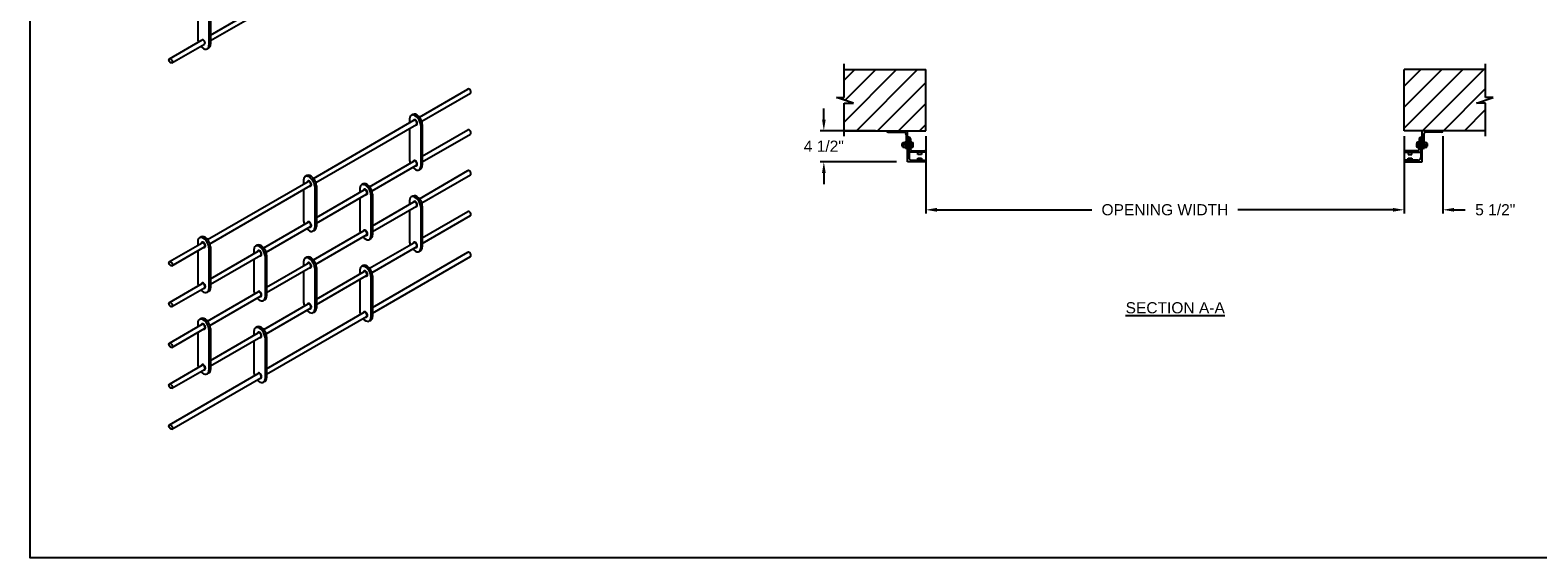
# Model space of a CAD drawing. Header units: inches. Extents: x 170 to 312, y 215 to 248.
# Tile 219 of 256: x 218.92 to 231.63, y 214.76 to 219.2. Entities that reach past the tile are written whole.
import ezdxf

# ---------------------------------------------------------------- set-up
doc = ezdxf.new("R2010")
doc.units = ezdxf.units.IN
doc.header["$LTSCALE"] = 0.25
doc.header["$MEASUREMENT"] = 0
for name, color, linetype in [('ANNOTATIONS', 1, 'Continuous'), ('BRICK', 7, 'Continuous'), ('MOTOR LH', 7, 'Continuous'), ('STRAIGHT LATTICE', 7, 'Continuous')]:
    doc.layers.add(name, color=color, linetype=linetype)
doc.styles.add('ARIAL', font='arial.ttf', dxfattribs={"height": 0.09375})
doc.dimstyles.new('STANDARD$0', dxfattribs={"dimtxt": 0.09375, "dimasz": 0.09375, "dimexe": 0.03125, "dimexo": 0.046875, "dimgap": 0.09, "dimtad": 0, "dimtih": 1, "dimtoh": 1, "dimdec": 4, "dimzin": 0, "dimdsep": 46, "dimtxsty": 'ARIAL', "dimcen": 0.09, "dimadec": 0, "dimazin": 0, "dimtfac": 1, "dimtdec": 4, "dimtofl": 0, "dimtmove": 0, "dimatfit": 1, "dimfxl": 1, "dimtolj": 1, "dimtzin": 0, "dimarcsym": 0})
pattern_1 = [(45, (49.1665, -32.43006), (-0.08838835, 0.08838835), [])]

# ---------------------------------------------------------------- blocks, each defined once
blk = doc.blocks.new('*D100')
at = {"layer": 'ANNOTATIONS', "color": 0, "lineweight": -2, "transparency": 16777216}
for p, q in [((230.499, 218.308), (230.499, 217.658)), ((230.827, 218.308), (230.827, 217.658)), ((230.405, 217.689), (230.312, 217.689)), ((230.921, 217.689), (231.015, 217.689))]:
    blk.add_line(p, q, dxfattribs=at)
at = {"layer": 'ANNOTATIONS', "color": 0, "transparency": 16777216}
for points in [[(230.405, 217.705), (230.405, 217.673), (230.499, 217.689)], [(230.921, 217.705), (230.921, 217.673), (230.827, 217.689)]]:
    blk.add_solid(points, dxfattribs=at)
at = {"layer": 'defpoints', "color": 0, "transparency": 16777216}
for p in [(230.499, 218.355), (230.827, 218.355), (230.827, 217.689)]:
    blk.add_point(p, dxfattribs=at)
at = {"layer": 'ANNOTATIONS', "color": 0, "transparency": 16777216, "insert": (231.268, 217.689), "char_height": 0.0938, "attachment_point": 5, "style": 'ARIAL'}
blk.add_mtext('\\A1;5 1/2"', dxfattribs=at)
blk = doc.blocks.new('*D101')
at = {"layer": 'ANNOTATIONS', "color": 0, "lineweight": -2, "transparency": 16777216}
for p, q in [((225.607, 218.449), (225.607, 218.543)), ((226.044, 218.355), (225.576, 218.355)), ((226.219, 218.093), (225.576, 218.093)), ((225.607, 218), (225.607, 217.906))]:
    blk.add_line(p, q, dxfattribs=at)
at = {"layer": 'ANNOTATIONS', "color": 0, "transparency": 16777216}
for points in [[(225.592, 218.449), (225.623, 218.449), (225.607, 218.355)], [(225.592, 218), (225.623, 218), (225.607, 218.093)]]:
    blk.add_solid(points, dxfattribs=at)
at = {"layer": 'defpoints', "color": 0, "transparency": 16777216}
for p in [(226.091, 218.355), (225.607, 218.093), (226.266, 218.093)]:
    blk.add_point(p, dxfattribs=at)
at = {"layer": 'ANNOTATIONS', "color": 0, "transparency": 16777216, "insert": (225.607, 218.224), "char_height": 0.0938, "attachment_point": 5, "style": 'ARIAL'}
blk.add_mtext('\\A1;4 1/2"', dxfattribs=at)
blk = doc.blocks.new('*D106')
at = {"layer": 'ANNOTATIONS', "color": 0, "lineweight": -2, "transparency": 16777216}
for p, q in [((226.466, 218.308), (226.466, 217.658)), ((230.499, 218.308), (230.499, 217.658)), ((226.56, 217.689), (227.866, 217.689)), ((230.405, 217.689), (229.099, 217.689))]:
    blk.add_line(p, q, dxfattribs=at)
at = {"layer": 'ANNOTATIONS', "color": 0, "transparency": 16777216}
for points in [[(226.56, 217.705), (226.56, 217.673), (226.466, 217.689)], [(230.405, 217.705), (230.405, 217.673), (230.499, 217.689)]]:
    blk.add_solid(points, dxfattribs=at)
at = {"layer": 'defpoints', "color": 0, "transparency": 16777216}
for p in [(226.466, 218.355), (230.499, 218.355), (230.499, 217.689)]:
    blk.add_point(p, dxfattribs=at)
at = {"layer": 'ANNOTATIONS', "color": 0, "transparency": 16777216, "insert": (228.483, 217.689), "char_height": 0.09375, "attachment_point": 5, "style": 'ARIAL'}
blk.add_mtext('\\A1;OPENING WIDTH', dxfattribs=at)

msp = doc.modelspace()

# ---------------------------------------------------------------- hatches: boundary and pattern name
at = {"layer": 'MOTOR LH'}
h = msp.add_hatch(dxfattribs=at)
h.set_pattern_fill('ANSI31', color=256, style=0)
h.set_pattern_definition(pattern_1)
h.paths.add_polyline_path([(226.46586, 218.87064), (225.77836, 218.87064), (225.77836, 218.63344), (225.71425, 218.63344), (225.85632, 218.58654), (225.77836, 218.58654), (225.77836, 218.35502), (226.46586, 218.35502), (226.46586, 218.51752)])
h = msp.add_hatch(dxfattribs=at)
h.set_pattern_fill('ANSI31', color=256, style=0)
h.set_pattern_definition(pattern_1)
h.paths.add_polyline_path([(231.25079, 218.63344), (231.18669, 218.63344), (231.18669, 218.87064), (230.49919, 218.87064), (230.49919, 218.35502), (230.51736, 218.35502), (231.18669, 218.35502), (231.18669, 218.58654), (231.10872, 218.58654)])

# ---------------------------------------------------------------- linework, layer by layer
at = {"layer": 'BRICK'}
for p, q in [((222.19727, 218.46966), (222.60679, 218.70609)), ((222.21715, 218.43432), (222.62706, 218.67098)), ((221.30418, 217.95403), (222.15135, 218.44314)), ((221.32406, 217.91869), (222.17162, 218.40803)), ((222.11448, 218.45413), (222.11448, 218.42186)), ((222.14173, 218.49233), (222.12825, 218.48455)), ((222.20848, 218.39986), (222.20848, 218.05611)), ((222.22196, 218.40764), (222.22196, 218.06389)), ((222.11448, 218.37504), (222.11448, 218.11038)), ((222.22196, 218.14016), (222.60679, 218.36234)), ((222.22196, 218.09334), (222.62706, 218.32723)), ((221.77779, 217.88372), (222.15135, 218.09939)), ((221.79767, 217.84838), (222.17162, 218.06428)), ((222.20819, 218.03347), (222.19471, 218.02568)), ((222.1971, 217.78236), (222.60679, 218.01889)), ((220.4111, 217.43841), (221.25826, 217.92751)), ((220.43098, 217.40307), (221.27853, 217.8924)), ((221.2214, 217.9385), (221.2214, 217.90623)), ((221.24864, 217.97671), (221.23516, 217.96893)), ((221.31539, 217.88423), (221.31539, 217.54048)), ((221.32887, 217.89202), (221.32887, 217.54827)), ((221.72225, 217.9064), (221.70877, 217.89861)), ((222.21707, 217.74707), (222.62706, 217.98378)), ((221.2214, 217.85942), (221.2214, 217.59475)), ((221.32887, 217.62453), (221.73186, 217.8572)), ((221.32887, 217.57772), (221.75214, 217.82209)), ((221.695, 217.86819), (221.695, 217.83592)), ((221.695, 217.7891), (221.695, 217.52444)), ((221.789, 217.81392), (221.789, 217.47017)), ((221.80248, 217.8217), (221.80248, 217.47795)), ((221.80248, 217.55452), (222.15135, 217.75594)), ((222.11448, 217.76663), (222.11448, 217.73436)), ((222.14173, 217.80483), (222.12825, 217.79705)), ((221.80248, 217.5077), (222.17162, 217.72083)), ((222.11448, 217.68754), (222.11448, 217.42288)), ((222.20848, 217.71236), (222.20848, 217.36861)), ((222.22196, 217.72014), (222.22196, 217.37639)), ((222.22196, 217.45266), (222.60679, 217.67484)), ((222.22196, 217.40584), (222.62706, 217.63973)), ((220.8847, 217.36809), (221.25826, 217.58376)), ((220.90458, 217.33276), (221.27853, 217.54865)), ((221.3151, 217.51784), (221.30162, 217.51006)), ((221.30402, 217.26673), (221.73173, 217.51368)), ((220.0899, 217.25296), (220.36517, 217.41189)), ((220.11017, 217.21785), (220.38544, 217.37678)), ((220.32831, 217.42288), (220.32831, 217.39061)), ((220.35555, 217.46108), (220.34207, 217.4533)), ((220.43578, 217.37639), (220.43578, 217.03264)), ((220.82916, 217.39077), (220.81568, 217.38299)), ((221.32398, 217.23144), (221.75201, 217.47856)), ((221.78871, 217.44753), (221.77523, 217.43975)), ((221.77779, 217.19622), (222.15135, 217.41189)), ((221.79767, 217.16088), (222.17162, 217.37678)), ((220.32831, 217.34379), (220.32831, 217.07913)), ((220.4223, 217.36861), (220.4223, 217.02486)), ((220.43578, 217.10891), (220.83878, 217.34158)), ((220.43578, 217.06209), (220.85905, 217.30646)), ((220.80191, 217.35256), (220.80191, 217.32029)), ((220.80191, 217.27348), (220.80191, 217.00881)), ((220.89591, 217.2983), (220.89591, 216.95455)), ((220.90939, 217.30608), (220.90939, 216.96233)), ((221.2214, 217.251), (221.2214, 217.21873)), ((221.24864, 217.28921), (221.23516, 217.28143)), ((221.80248, 216.86672), (222.60679, 217.33109)), ((221.80248, 216.8199), (222.62706, 217.29598)), ((222.20819, 217.34597), (222.19471, 217.33818)), ((220.90939, 217.03889), (221.25826, 217.24031)), ((220.90939, 216.99208), (221.27853, 217.2052)), ((221.2214, 217.17192), (221.2214, 216.90725)), ((221.31539, 217.19673), (221.31539, 216.85298)), ((221.32887, 217.20452), (221.32887, 216.86077)), ((221.32887, 216.93703), (221.73186, 217.1697)), ((221.32887, 216.89022), (221.75214, 217.13459)), ((221.695, 217.18069), (221.695, 217.14842)), ((221.72225, 217.2189), (221.70877, 217.21111)), ((221.789, 217.12642), (221.789, 216.78267)), ((221.80248, 217.1342), (221.80248, 216.79045)), ((220.0899, 216.90921), (220.36517, 217.06814)), ((220.11017, 216.8741), (220.38544, 217.03303)), ((220.42202, 217.00222), (220.40854, 216.99443)), ((220.41093, 216.75111), (220.83865, 216.99805)), ((221.695, 217.1016), (221.695, 216.83694)), ((220.43089, 216.71582), (220.85892, 216.96294)), ((220.89562, 216.9319), (220.88214, 216.92412)), ((220.8847, 216.68059), (221.25826, 216.89626)), ((220.32831, 216.73538), (220.32831, 216.70311)), ((220.35555, 216.77358), (220.34207, 216.7658)), ((220.90458, 216.64526), (221.27853, 216.86115)), ((220.90939, 216.35109), (221.73186, 216.82595)), ((220.90939, 216.30428), (221.75214, 216.79084)), ((221.3151, 216.83034), (221.30162, 216.82256)), ((221.78871, 216.76003), (221.77523, 216.75225)), ((220.0899, 216.56576), (220.36517, 216.72469)), ((220.11017, 216.53065), (220.38544, 216.68958)), ((220.32831, 216.65629), (220.32831, 216.39163)), ((220.4223, 216.68111), (220.4223, 216.33736)), ((220.43578, 216.68889), (220.43578, 216.34514)), ((220.43578, 216.42141), (220.83878, 216.65408)), ((220.43578, 216.37459), (220.85905, 216.61896)), ((220.80191, 216.66506), (220.80191, 216.63279)), ((220.82916, 216.70327), (220.81568, 216.69549)), ((220.89591, 216.6108), (220.89591, 216.26705)), ((220.90939, 216.61858), (220.90939, 216.27483)), ((220.80191, 216.58598), (220.80191, 216.32131)), ((220.0899, 216.22171), (220.36517, 216.38064)), ((220.0899, 215.87796), (220.83878, 216.31033)), ((220.11017, 216.1866), (220.38544, 216.34553)), ((220.11017, 215.84285), (220.85905, 216.27521)), ((220.42202, 216.31472), (220.40854, 216.30693)), ((220.89562, 216.2444), (220.88214, 216.23662))]:
    msp.add_line(p, q, dxfattribs=at)
for centre, major_axis, start_param, end_param in [((222.61692, 218.68853), (0.01014, -0.01756), 0, 3.14159265), ((222.16148, 218.42699), (0.03323, -0.05756), 0.78539816, 3.92699082), ((222.17496, 218.43478), (0.03323, -0.05756), 0.78539816, 3.14159265), ((222.16148, 218.42558), (0.01014, -0.01756), 0, 3.14159265), ((222.61692, 218.34478), (0.01014, -0.01756), 0, 3.14159265), ((222.16148, 218.08324), (0.03323, -0.05756), 3.92699082, 4.42168201), ((222.16148, 218.08324), (0.03323, -0.05756), 5.04167821, 7.06858347), ((222.16148, 218.08183), (0.01014, -0.01756), 0, 3.14159265), ((222.17496, 218.09103), (0.03323, -0.05756), 6.28318531, 7.06858347), ((222.61692, 218.00133), (0.01014, -0.01756), 0, 3.14159265), ((221.26839, 217.91137), (0.03323, -0.05756), 0.78539816, 3.92699082), ((221.28187, 217.91915), (0.03323, -0.05756), 0.78539816, 3.14159265), ((221.26839, 217.90996), (0.01014, -0.01756), 0, 3.14159265), ((221.742, 217.84106), (0.03323, -0.05756), 0.78539816, 3.92699082), ((221.75548, 217.84884), (0.03323, -0.05756), 0.78539816, 3.14159265), ((221.742, 217.83965), (0.01014, -0.01756), 0, 3.14159265), ((222.16148, 217.73949), (0.03323, -0.05756), 0.78539816, 3.92699082), ((222.17496, 217.74728), (0.03323, -0.05756), 0.78539816, 3.14159265), ((222.16148, 217.73808), (0.01014, -0.01756), 0, 3.14159265), ((222.61692, 217.65728), (0.01014, -0.01756), 0, 3.14159265), ((221.26839, 217.56762), (0.03323, -0.05756), 3.92699082, 4.42168201), ((221.26839, 217.56762), (0.03323, -0.05756), 5.04167821, 7.06858347), ((221.26839, 217.56621), (0.01014, -0.01756), 0, 3.14159265), ((221.28187, 217.5754), (0.03323, -0.05756), 6.28318531, 7.06858347), ((221.742, 217.49731), (0.03323, -0.05756), 3.92699082, 4.42168201), ((221.74187, 217.49612), (0.01014, -0.01756), 0, 3.14159265), ((220.3753, 217.39574), (0.03323, -0.05756), 0.78539816, 3.92699082), ((220.38878, 217.40353), (0.03323, -0.05756), 0.78539816, 3.14159265), ((220.3753, 217.39433), (0.01014, -0.01756), 0, 3.14159265), ((220.84891, 217.32543), (0.03323, -0.05756), 0.78539816, 3.92699082), ((220.86239, 217.33321), (0.03323, -0.05756), 0.78539816, 3.14159265), ((221.742, 217.49731), (0.03323, -0.05756), 5.04167821, 7.06858347), ((221.75548, 217.50509), (0.03323, -0.05756), 6.28318531, 7.06858347), ((222.16148, 217.39574), (0.03323, -0.05756), 3.92699082, 4.42168201), ((222.16148, 217.39433), (0.01014, -0.01756), 0, 3.14159265), ((222.17496, 217.40353), (0.03323, -0.05756), 6.28318531, 7.06858347), ((220.84891, 217.32402), (0.01014, -0.01756), 0, 3.14159265), ((221.26839, 217.22387), (0.03323, -0.05756), 0.78539816, 3.92699082), ((221.28187, 217.23165), (0.03323, -0.05756), 0.78539816, 3.14159265), ((221.26839, 217.22246), (0.01014, -0.01756), 0, 3.14159265), ((222.16148, 217.39574), (0.03323, -0.05756), 5.04167821, 7.06858347), ((222.61692, 217.31353), (0.01014, -0.01756), 0, 3.14159265), ((221.742, 217.15356), (0.03323, -0.05756), 0.78539816, 3.92699082), ((221.75548, 217.16134), (0.03323, -0.05756), 0.78539816, 3.14159265), ((221.742, 217.15215), (0.01014, -0.01756), 0, 3.14159265), ((220.3753, 217.05199), (0.03323, -0.05756), 3.92699082, 4.42168201), ((220.3753, 217.05199), (0.03323, -0.05756), 5.04167821, 7.06858347), ((220.3753, 217.05058), (0.01014, -0.01756), 0, 3.14159265), ((220.38878, 217.05978), (0.03323, -0.05756), 6.28318531, 7.06858347), ((220.84891, 216.98168), (0.03323, -0.05756), 3.92699082, 4.42168201), ((220.84878, 216.9805), (0.01014, -0.01756), 0, 3.14159265), ((220.84891, 216.98168), (0.03323, -0.05756), 5.04167821, 7.06858347), ((220.86239, 216.98946), (0.03323, -0.05756), 6.28318531, 7.06858347), ((221.26839, 216.88012), (0.03323, -0.05756), 3.92699082, 4.42168201), ((221.26839, 216.87871), (0.01014, -0.01756), 0, 3.14159265), ((220.3753, 216.70824), (0.03323, -0.05756), 0.78539816, 3.92699082), ((220.38878, 216.71603), (0.03323, -0.05756), 0.78539816, 3.14159265), ((221.26839, 216.88012), (0.03323, -0.05756), 5.04167821, 7.06858347), ((221.28187, 216.8879), (0.03323, -0.05756), 6.28318531, 7.06858347), ((221.742, 216.80981), (0.03323, -0.05756), 3.92699082, 4.42168201), ((221.742, 216.80981), (0.03323, -0.05756), 5.04167821, 7.06858347), ((221.742, 216.8084), (0.01014, -0.01756), 0, 3.14159265), ((221.75548, 216.81759), (0.03323, -0.05756), 6.28318531, 7.06858347), ((220.3753, 216.70683), (0.01014, -0.01756), 0, 3.14159265), ((220.84891, 216.63793), (0.03323, -0.05756), 0.78539816, 3.92699082), ((220.86239, 216.64571), (0.03323, -0.05756), 0.78539816, 3.14159265), ((220.84891, 216.63652), (0.01014, -0.01756), 0, 3.14159265), ((220.3753, 216.36449), (0.03323, -0.05756), 3.92699082, 4.42168201), ((220.3753, 216.36308), (0.01014, -0.01756), 0, 3.14159265), ((220.3753, 216.36449), (0.03323, -0.05756), 5.04167821, 7.06858347), ((220.38878, 216.37228), (0.03323, -0.05756), 6.28318531, 7.06858347), ((220.84891, 216.29418), (0.03323, -0.05756), 3.92699082, 4.42168201), ((220.84891, 216.29418), (0.03323, -0.05756), 5.04167821, 7.06858347), ((220.84891, 216.29277), (0.01014, -0.01756), 0, 3.14159265), ((220.86239, 216.30196), (0.03323, -0.05756), 6.28318531, 7.06858347)]:
    msp.add_ellipse(centre, major_axis=major_axis, ratio=0.57735027, start_param=start_param, end_param=end_param, dxfattribs=at)
for centre in [(220.10004, 217.23541), (220.10004, 216.89166), (220.10004, 216.54821), (220.10004, 216.20416), (220.10004, 215.86041)]:
    msp.add_ellipse(centre, major_axis=(0.01014, -0.01756), ratio=0.57735027, dxfattribs=at)
for points in [[(222.16408, 218.40368), (222.16584, 218.4032), (222.16763, 218.40304), (222.17298, 218.40371), (222.17621, 218.40603), (222.1796, 218.4124), (222.18002, 218.41626), (222.17865, 218.42776), (222.17446, 218.43591), (222.16519, 218.44491), (222.16099, 218.44738), (222.15415, 218.4482), (222.15156, 218.44778), (222.14939, 218.44652), (222.14725, 218.44528), (222.1456, 218.44329), (222.1443, 218.4403), (222.14404, 218.43957), (222.14384, 218.43881)], [(222.16408, 218.05993), (222.16584, 218.05945), (222.16763, 218.05929), (222.17298, 218.05996), (222.17621, 218.06228), (222.1796, 218.06865), (222.18002, 218.07251), (222.17865, 218.08401), (222.17446, 218.09216), (222.16519, 218.10116), (222.16099, 218.10363), (222.15415, 218.10445), (222.15156, 218.10403), (222.14939, 218.10277), (222.14725, 218.10153), (222.1456, 218.09954), (222.1443, 218.09655), (222.14404, 218.09582), (222.14384, 218.09506)], [(221.271, 217.88805), (221.27276, 217.88758), (221.27454, 217.88742), (221.27989, 217.88808), (221.28312, 217.89041), (221.28651, 217.89678), (221.28693, 217.90064), (221.28556, 217.91214), (221.28138, 217.92028), (221.27211, 217.92928), (221.26791, 217.93176), (221.26106, 217.93257), (221.25848, 217.93215), (221.2563, 217.9309), (221.25416, 217.92966), (221.25252, 217.92767), (221.25121, 217.92468), (221.25096, 217.92394), (221.25076, 217.92318)], [(221.7446, 217.81774), (221.74636, 217.81727), (221.74815, 217.81711), (221.75349, 217.81777), (221.75673, 217.8201), (221.76012, 217.82646), (221.76054, 217.83032), (221.75917, 217.84182), (221.75498, 217.84997), (221.74571, 217.85897), (221.74151, 217.86145), (221.73467, 217.86226), (221.73208, 217.86184), (221.72991, 217.86058), (221.72777, 217.85935), (221.72612, 217.85735), (221.72482, 217.85437), (221.72456, 217.85363), (221.72436, 217.85287)], [(222.16408, 217.71618), (222.16584, 217.7157), (222.16763, 217.71554), (222.17298, 217.71621), (222.17621, 217.71853), (222.1796, 217.7249), (222.18002, 217.72876), (222.17865, 217.74026), (222.17446, 217.74841), (222.16519, 217.75741), (222.16099, 217.75988), (222.15415, 217.7607), (222.15156, 217.76028), (222.14939, 217.75902), (222.14725, 217.75778), (222.1456, 217.75579), (222.1443, 217.7528), (222.14404, 217.75207), (222.14384, 217.75131)], [(221.271, 217.5443), (221.27276, 217.54383), (221.27454, 217.54367), (221.27989, 217.54433), (221.28312, 217.54666), (221.28651, 217.55303), (221.28693, 217.55689), (221.28556, 217.56839), (221.28138, 217.57653), (221.27211, 217.58553), (221.26791, 217.58801), (221.26106, 217.58882), (221.25848, 217.5884), (221.2563, 217.58715), (221.25416, 217.58591), (221.25252, 217.58392), (221.25121, 217.58093), (221.25096, 217.58019), (221.25076, 217.57943)], [(221.7446, 217.47399), (221.74636, 217.47352), (221.74815, 217.47336), (221.75349, 217.47402), (221.75673, 217.47635), (221.76012, 217.48271), (221.76054, 217.48657), (221.75917, 217.49807), (221.75498, 217.50622), (221.74571, 217.51522), (221.74151, 217.5177), (221.73467, 217.51851), (221.73208, 217.51809), (221.72991, 217.51683), (221.72777, 217.5156), (221.72612, 217.5136), (221.72482, 217.51062), (221.72456, 217.50988), (221.72436, 217.50912)], [(220.37791, 217.37243), (220.37967, 217.37195), (220.38145, 217.37179), (220.3868, 217.37246), (220.39003, 217.37478), (220.39342, 217.38115), (220.39384, 217.38501), (220.39247, 217.39651), (220.38829, 217.40466), (220.37902, 217.41366), (220.37482, 217.41613), (220.36797, 217.41695), (220.36539, 217.41653), (220.36321, 217.41527), (220.36107, 217.41403), (220.35943, 217.41204), (220.35812, 217.40905), (220.35787, 217.40832), (220.35767, 217.40756)], [(222.16408, 217.37243), (222.16584, 217.37195), (222.16763, 217.37179), (222.17298, 217.37246), (222.17621, 217.37478), (222.1796, 217.38115), (222.18002, 217.38501), (222.17865, 217.39651), (222.17446, 217.40466), (222.16519, 217.41366), (222.16099, 217.41613), (222.15415, 217.41695), (222.15156, 217.41653), (222.14939, 217.41527), (222.14725, 217.41403), (222.1456, 217.41204), (222.1443, 217.40905), (222.14404, 217.40832), (222.14384, 217.40756)], [(220.85152, 217.30212), (220.85328, 217.30164), (220.85506, 217.30148), (220.86041, 217.30215), (220.86364, 217.30447), (220.86703, 217.31084), (220.86745, 217.3147), (220.86608, 217.3262), (220.86189, 217.33435), (220.85262, 217.34335), (220.84843, 217.34582), (220.84158, 217.34663), (220.839, 217.34621), (220.83682, 217.34496), (220.83468, 217.34372), (220.83303, 217.34173), (220.83173, 217.33874), (220.83147, 217.338), (220.83127, 217.33725)], [(221.271, 217.20055), (221.27276, 217.20008), (221.27454, 217.19992), (221.27989, 217.20058), (221.28312, 217.20291), (221.28651, 217.20928), (221.28693, 217.21314), (221.28556, 217.22464), (221.28138, 217.23278), (221.27211, 217.24178), (221.26791, 217.24426), (221.26106, 217.24507), (221.25848, 217.24465), (221.2563, 217.2434), (221.25416, 217.24216), (221.25252, 217.24017), (221.25121, 217.23718), (221.25096, 217.23644), (221.25076, 217.23568)], [(221.7446, 217.13024), (221.74636, 217.12977), (221.74815, 217.12961), (221.75349, 217.13027), (221.75673, 217.1326), (221.76012, 217.13896), (221.76054, 217.14282), (221.75917, 217.15432), (221.75498, 217.16247), (221.74571, 217.17147), (221.74151, 217.17395), (221.73467, 217.17476), (221.73208, 217.17434), (221.72991, 217.17308), (221.72777, 217.17185), (221.72612, 217.16985), (221.72482, 217.16687), (221.72456, 217.16613), (221.72436, 217.16537)], [(220.37791, 217.02868), (220.37967, 217.0282), (220.38145, 217.02804), (220.3868, 217.02871), (220.39003, 217.03103), (220.39342, 217.0374), (220.39384, 217.04126), (220.39247, 217.05276), (220.38829, 217.06091), (220.37902, 217.06991), (220.37482, 217.07238), (220.36797, 217.0732), (220.36539, 217.07278), (220.36321, 217.07152), (220.36107, 217.07028), (220.35943, 217.06829), (220.35812, 217.0653), (220.35787, 217.06457), (220.35767, 217.06381)], [(220.85152, 216.95837), (220.85328, 216.95789), (220.85506, 216.95773), (220.86041, 216.9584), (220.86364, 216.96072), (220.86703, 216.96709), (220.86745, 216.97095), (220.86608, 216.98245), (220.86189, 216.9906), (220.85262, 216.9996), (220.84843, 217.00207), (220.84158, 217.00288), (220.839, 217.00246), (220.83682, 217.00121), (220.83468, 216.99997), (220.83303, 216.99798), (220.83173, 216.99499), (220.83147, 216.99425), (220.83127, 216.9935)], [(221.271, 216.8568), (221.27276, 216.85633), (221.27454, 216.85617), (221.27989, 216.85683), (221.28312, 216.85916), (221.28651, 216.86553), (221.28693, 216.86939), (221.28556, 216.88089), (221.28138, 216.88903), (221.27211, 216.89803), (221.26791, 216.90051), (221.26106, 216.90132), (221.25848, 216.9009), (221.2563, 216.89965), (221.25416, 216.89841), (221.25252, 216.89642), (221.25121, 216.89343), (221.25096, 216.89269), (221.25076, 216.89193)], [(221.7446, 216.78649), (221.74636, 216.78602), (221.74815, 216.78586), (221.75349, 216.78652), (221.75673, 216.78885), (221.76012, 216.79521), (221.76054, 216.79907), (221.75917, 216.81057), (221.75498, 216.81872), (221.74571, 216.82772), (221.74151, 216.8302), (221.73467, 216.83101), (221.73208, 216.83059), (221.72991, 216.82933), (221.72777, 216.8281), (221.72612, 216.8261), (221.72482, 216.82312), (221.72456, 216.82238), (221.72436, 216.82162)], [(220.37791, 216.68493), (220.37967, 216.68445), (220.38145, 216.68429), (220.3868, 216.68496), (220.39003, 216.68728), (220.39342, 216.69365), (220.39384, 216.69751), (220.39247, 216.70901), (220.38829, 216.71716), (220.37902, 216.72616), (220.37482, 216.72863), (220.36797, 216.72945), (220.36539, 216.72903), (220.36321, 216.72777), (220.36107, 216.72653), (220.35943, 216.72454), (220.35812, 216.72155), (220.35787, 216.72082), (220.35767, 216.72006)], [(220.85152, 216.61462), (220.85328, 216.61414), (220.85506, 216.61398), (220.86041, 216.61465), (220.86364, 216.61697), (220.86703, 216.62334), (220.86745, 216.6272), (220.86608, 216.6387), (220.86189, 216.64685), (220.85262, 216.65585), (220.84843, 216.65832), (220.84158, 216.65913), (220.839, 216.65871), (220.83682, 216.65746), (220.83468, 216.65622), (220.83303, 216.65423), (220.83173, 216.65124), (220.83147, 216.6505), (220.83127, 216.64975)], [(220.37791, 216.34118), (220.37967, 216.3407), (220.38145, 216.34054), (220.3868, 216.34121), (220.39003, 216.34353), (220.39342, 216.3499), (220.39384, 216.35376), (220.39247, 216.36526), (220.38829, 216.37341), (220.37902, 216.38241), (220.37482, 216.38488), (220.36797, 216.3857), (220.36539, 216.38528), (220.36321, 216.38402), (220.36107, 216.38278), (220.35943, 216.38079), (220.35812, 216.3778), (220.35787, 216.37707), (220.35767, 216.37631)], [(220.85152, 216.27087), (220.85328, 216.27039), (220.85506, 216.27023), (220.86041, 216.2709), (220.86364, 216.27322), (220.86703, 216.27959), (220.86745, 216.28345), (220.86608, 216.29495), (220.86189, 216.3031), (220.85262, 216.3121), (220.84843, 216.31457), (220.84158, 216.31538), (220.839, 216.31496), (220.83682, 216.31371), (220.83468, 216.31247), (220.83303, 216.31048), (220.83173, 216.30749), (220.83147, 216.30675), (220.83127, 216.306)]]:
    msp.add_open_spline(points, degree=3, knots=[2.61090844, 2.61090844, 2.61090844, 2.61090844, 2.9022773, 2.9022773, 3.48765662, 3.48765662, 4.07303595, 4.07303595, 5.16925667, 5.16925667, 5.87566295, 5.87566295, 6.28318531, 6.28318531, 6.28318531, 6.68539091, 6.68539091, 6.8104073, 6.8104073, 6.8104073, 6.8104073], dxfattribs=at)
at = {"layer": 'defpoints'}
msp.add_lwpolyline([(238.38533, 214.75854), (218.91545, 214.75854), (218.91545, 227.49365), (238.38533, 227.49365)], close=True, dxfattribs=at)
at = {"layer": 'MOTOR LH'}
for p, q in [((225.77836, 218.63344), (225.77836, 218.91752)), ((231.18669, 218.63344), (231.18669, 218.91752)), ((225.77836, 218.87064), (226.46586, 218.87064)), ((226.46586, 218.35502), (226.46586, 218.87064)), ((230.49919, 218.35502), (230.49919, 218.87064)), ((231.18669, 218.87064), (230.49919, 218.87064)), ((225.85632, 218.58654), (225.71425, 218.63344)), ((225.71425, 218.63344), (225.77836, 218.63344)), ((225.77836, 218.30814), (225.77836, 218.58654)), ((225.77836, 218.58654), (225.85632, 218.58654)), ((231.10872, 218.58654), (231.25079, 218.63344)), ((231.18669, 218.58654), (231.10872, 218.58654)), ((231.25079, 218.63344), (231.18669, 218.63344)), ((231.18669, 218.30814), (231.18669, 218.58654)), ((225.77836, 218.35502), (226.46586, 218.35502)), ((226.15022, 218.34252), (226.28148, 218.34252)), ((226.29523, 218.26752), (226.30023, 218.26752)), ((226.29523, 218.26752), (226.29523, 218.20502)), ((226.30023, 218.32377), (226.30023, 218.20502)), ((226.31273, 218.09333), (226.31273, 218.35502)), ((226.31273, 218.30814), (226.31274, 218.30814)), ((226.32523, 218.29877), (226.32524, 218.29877)), ((226.32523, 218.29877), (226.32523, 218.12771)), ((226.33773, 218.28628), (226.33773, 218.20189)), ((226.33773, 218.26752), (226.34273, 218.26752)), ((226.34273, 218.25628), (226.34273, 218.26752)), ((231.18669, 218.35502), (230.49919, 218.35502)), ((230.62731, 218.26752), (230.62231, 218.26752)), ((230.62231, 218.25628), (230.62231, 218.26752)), ((230.62731, 218.28628), (230.62731, 218.20189)), ((230.63981, 218.29877), (230.6398, 218.29877)), ((230.63981, 218.29877), (230.63981, 218.12771)), ((230.65231, 218.30814), (230.6523, 218.30814)), ((230.65231, 218.09333), (230.65231, 218.35502)), ((230.66481, 218.32377), (230.66481, 218.20502)), ((230.66981, 218.26752), (230.66481, 218.26752)), ((230.66981, 218.26752), (230.66981, 218.20502)), ((230.81482, 218.34252), (230.68356, 218.34252)), ((226.26773, 218.24728), (226.26922, 218.24877)), ((226.26773, 218.22526), (226.26773, 218.24728)), ((226.26922, 218.22377), (226.26773, 218.22526)), ((226.26922, 218.24877), (226.27283, 218.24877)), ((226.26922, 218.22377), (226.26922, 218.24877)), ((226.27283, 218.22377), (226.26922, 218.22377)), ((226.27283, 218.25502), (226.29523, 218.25502)), ((226.27283, 218.21752), (226.27283, 218.25502)), ((226.27283, 218.21752), (226.29523, 218.21752)), ((226.29273, 218.23627), (226.27533, 218.23627)), ((226.30023, 218.20502), (226.29523, 218.20502)), ((226.31272, 218.20502), (226.31273, 218.20502)), ((226.46586, 218.17377), (226.32523, 218.17377)), ((226.33773, 218.25628), (226.35721, 218.25628)), ((226.33773, 218.23911), (226.34471, 218.23911)), ((226.33773, 218.2191), (226.34471, 218.2191)), ((226.33773, 218.21626), (226.35721, 218.21626)), ((226.34273, 218.20502), (226.33773, 218.20502)), ((226.34273, 218.20502), (226.34273, 218.21626)), ((226.34638, 218.25502), (226.34638, 218.21768)), ((226.34638, 218.23911), (226.35721, 218.23911)), ((226.34638, 218.2191), (226.35721, 218.2191)), ((226.35336, 218.18627), (226.45337, 218.18627)), ((226.35888, 218.25502), (226.35888, 218.21768)), ((226.40023, 218.15502), (226.40023, 218.17377)), ((226.43148, 218.15502), (226.40023, 218.15502)), ((226.43148, 218.17377), (226.43148, 218.15502)), ((226.46586, 218.17378), (226.46586, 218.17377)), ((230.49919, 218.17378), (230.49919, 218.17377)), ((230.49919, 218.17377), (230.63981, 218.17377)), ((230.61169, 218.18627), (230.51168, 218.18627)), ((230.53356, 218.17377), (230.53356, 218.15502)), ((230.53356, 218.15502), (230.56481, 218.15502)), ((230.56481, 218.15502), (230.56481, 218.17377)), ((230.60616, 218.25502), (230.60616, 218.21768)), ((230.62731, 218.25628), (230.60784, 218.25628)), ((230.61866, 218.23911), (230.60784, 218.23911)), ((230.61866, 218.2191), (230.60784, 218.2191)), ((230.62731, 218.21626), (230.60784, 218.21626)), ((230.61866, 218.25502), (230.61866, 218.21768)), ((230.62731, 218.23911), (230.62034, 218.23911)), ((230.62731, 218.2191), (230.62034, 218.2191)), ((230.62231, 218.20502), (230.62231, 218.21626)), ((230.62231, 218.20502), (230.62731, 218.20502)), ((230.65232, 218.20502), (230.65231, 218.20502)), ((230.66481, 218.20502), (230.66981, 218.20502)), ((230.66981, 218.25502), (230.69221, 218.25502)), ((230.66981, 218.21752), (230.69221, 218.21752)), ((230.67231, 218.23627), (230.68971, 218.23627)), ((230.69221, 218.21752), (230.69221, 218.25502)), ((230.69583, 218.24877), (230.69221, 218.24877)), ((230.69221, 218.22377), (230.69583, 218.22377)), ((230.69731, 218.24728), (230.69583, 218.24877)), ((230.69583, 218.22377), (230.69583, 218.24877)), ((230.69583, 218.22377), (230.69731, 218.22526)), ((230.69731, 218.22526), (230.69731, 218.24728)), ((226.46586, 218.09333), (226.31273, 218.09333)), ((226.34711, 218.10583), (226.45337, 218.10583)), ((226.40023, 218.10583), (226.40023, 218.12458)), ((226.40023, 218.12458), (226.43148, 218.12458)), ((226.43148, 218.12458), (226.43148, 218.10583)), ((226.46586, 218.09334), (226.46586, 218.09333)), ((230.49919, 218.09334), (230.49919, 218.09333)), ((230.49919, 218.09333), (230.65231, 218.09333)), ((230.61794, 218.10583), (230.51168, 218.10583)), ((230.53356, 218.10583), (230.53356, 218.12458)), ((230.53356, 218.12458), (230.56481, 218.12458)), ((230.56481, 218.12458), (230.56481, 218.10583))]:
    msp.add_line(p, q, dxfattribs=at)
at = {"layer": 'MOTOR LH', "flags": 128}
for points in [[(226.34471, 218.25628), (226.34592, 218.25558), (226.34638, 218.25486)], [(226.34471, 218.23911), (226.34592, 218.24332), (226.34638, 218.2477)], [(226.34638, 218.22911), (226.34535, 218.23686), (226.34471, 218.23911)], [(226.34471, 218.2191), (226.34627, 218.22661), (226.34638, 218.22911)], [(226.34471, 218.21626), (226.34592, 218.21696), (226.34638, 218.21768)], [(226.35721, 218.25628), (226.35842, 218.25558), (226.35888, 218.25486)], [(226.35721, 218.23911), (226.35842, 218.24332), (226.35888, 218.2477)], [(226.35888, 218.22911), (226.35785, 218.23686), (226.35721, 218.23911)], [(226.35721, 218.2191), (226.35877, 218.22661), (226.35888, 218.22911)], [(226.35721, 218.21626), (226.35842, 218.21696), (226.35888, 218.21768)], [(230.60784, 218.25628), (230.60662, 218.25558), (230.60616, 218.25486)], [(230.60784, 218.23911), (230.60662, 218.24332), (230.60616, 218.2477)], [(230.60616, 218.22911), (230.6072, 218.23686), (230.60784, 218.23911)], [(230.60784, 218.2191), (230.60628, 218.22661), (230.60616, 218.22911)], [(230.60784, 218.21626), (230.60662, 218.21696), (230.60616, 218.21768)], [(230.62034, 218.25628), (230.61912, 218.25558), (230.61866, 218.25486)], [(230.62034, 218.23911), (230.61912, 218.24332), (230.61866, 218.2477)], [(230.61866, 218.22911), (230.6197, 218.23686), (230.62034, 218.23911)], [(230.62034, 218.2191), (230.61878, 218.22661), (230.61866, 218.22911)], [(230.62034, 218.21626), (230.61912, 218.21696), (230.61866, 218.21768)]]:
    msp.add_lwpolyline(points, dxfattribs=at)
at = {"layer": 'MOTOR LH'}
for centre, radius, start, end in [((226.15022, 218.35501), 0.01249, 180, 270), ((226.28148, 218.32377), 0.01875, 0, 90), ((226.31274, 218.29565), 0.01249, 0, 90), ((226.32524, 218.28628), 0.01249, 0, 90), ((230.6398, 218.28628), 0.01249, 90, 180), ((230.6523, 218.29565), 0.01249, 90, 180), ((230.68356, 218.32377), 0.01875, 90, 180), ((230.81482, 218.35501), 0.01249, 270, 0), ((226.29584, 218.24453), 0.02304, 152.913174, 177.22408), ((226.29169, 218.24565), 0.01886, 180.027798, 209.834947), ((226.29584, 218.22578), 0.02304, 152.913175, 177.224058), ((226.29169, 218.2269), 0.01886, 180.027798, 209.834947), ((226.27222, 218.24453), 0.02304, 2.77592, 27.086826), ((226.27637, 218.24565), 0.01886, 330.165053, 359.972202), ((226.27222, 218.22578), 0.02304, 2.775942, 27.086825), ((226.27637, 218.2269), 0.01886, 330.165053, 359.972202), ((226.31272, 218.21751), 0.01249, 180, 270), ((226.35336, 218.20189), 0.01562, 180, 270), ((226.32137, 218.24727), 0.02502, 0.97621, 21.106816), ((226.34414, 218.21674), 0.00243, 22.723879, 76.579246), ((226.33387, 218.24727), 0.02502, 0.97631, 21.106527), ((226.35664, 218.21674), 0.00243, 22.723939, 76.57869), ((226.45337, 218.17378), 0.01249, 0, 90), ((230.51168, 218.17378), 0.01249, 90, 180), ((230.63118, 218.24727), 0.02502, 158.893473, 179.02369), ((230.6084, 218.21674), 0.00243, 103.42131, 157.276061), ((230.61169, 218.20189), 0.01562, 270, 0), ((230.64368, 218.24727), 0.02502, 158.893184, 179.02379), ((230.6209, 218.21674), 0.00243, 103.420754, 157.276121), ((230.65232, 218.21751), 0.01249, 270, 0), ((230.69283, 218.24453), 0.02304, 152.913174, 177.22408), ((230.68868, 218.24565), 0.01886, 180.027798, 209.834947), ((230.69283, 218.22578), 0.02304, 152.913175, 177.224058), ((230.68868, 218.2269), 0.01886, 180.027798, 209.834947), ((230.6692, 218.24453), 0.02304, 2.77592, 27.086826), ((230.67335, 218.24565), 0.01886, 330.165053, 359.972202), ((230.6692, 218.22578), 0.02304, 2.775942, 27.086825), ((230.67335, 218.2269), 0.01886, 330.165053, 359.972202), ((226.34711, 218.12771), 0.02188, 180, 270), ((226.45337, 218.09334), 0.01249, 0, 90), ((230.51168, 218.09334), 0.01249, 90, 180), ((230.61794, 218.12771), 0.02188, 270, 0)]:
    msp.add_arc(centre, radius, start, end, dxfattribs=at)
at = {"layer": 'STRAIGHT LATTICE'}
for p, q in [((220.43578, 219.16103), (221.25826, 219.63589)), ((220.43578, 219.11421), (221.27853, 219.60078)), ((220.4223, 219.41932), (220.4223, 219.07557)), ((220.43578, 219.4271), (220.43578, 219.08335)), ((220.32831, 219.39591), (220.32831, 219.12984)), ((220.0899, 218.96134), (220.36517, 219.12026)), ((220.11017, 218.92622), (220.38544, 219.08515)), ((220.42202, 219.05293), (220.40854, 219.04515))]:
    msp.add_line(p, q, dxfattribs=at)
for centre, major_axis, start_param, end_param in [((220.3753, 219.10271), (0.03323, -0.05756), 3.92699082, 4.40245048), ((220.3753, 219.10271), (0.03323, -0.05756), 5.02232748, 7.06858347), ((220.3753, 219.10271), (0.01014, -0.01756), 0, 3.14159265), ((220.38878, 219.11049), (0.03323, -0.05756), 6.28318531, 7.06858347)]:
    msp.add_ellipse(centre, major_axis=major_axis, ratio=0.57735027, start_param=start_param, end_param=end_param, dxfattribs=at)
msp.add_ellipse((220.10004, 218.94378), major_axis=(0.01014, -0.01756), ratio=0.57735027, dxfattribs=at)

# ---------------------------------------------------------------- texts
at = {"layer": 'ANNOTATIONS', "insert": (228.56981, 216.91103), "char_height": 0.09375, "width": 1.3823677, "attachment_point": 2, "style": 'ARIAL'}
msp.add_mtext('{\\LSECTION A-A}', dxfattribs=at)

# ---------------------------------------------------------------- dimensions: what is measured, and where the dimension line sits
at = {"layer": 'ANNOTATIONS'}
dim = msp.add_linear_dim(base=(225.60717, 218.09333), p1=(226.09086, 218.35501), p2=(226.26586, 218.09333), angle=90, text='4 1/2"', dimstyle='STANDARD$0', dxfattribs=at)
dim.commit()
dim.dimension.update_dxf_attribs({"geometry": '*D101', "text_midpoint": (225.60717, 218.22417), "dimtype": 160})
dim = msp.add_linear_dim(base=(230.49919, 217.68891), p1=(226.46586, 218.35502), p2=(230.49919, 218.35502), text='OPENING WIDTH', dimstyle='STANDARD$0', dxfattribs=at)
dim.commit()
dim.dimension.update_dxf_attribs({"geometry": '*D106', "text_midpoint": (228.48252, 217.68891)})
dim = msp.add_linear_dim(base=(230.82731, 217.68891), p1=(230.49919, 218.35502), p2=(230.82731, 218.35501), text='5 1/2"', dimstyle='STANDARD$0', dxfattribs=at)
dim.commit()
dim.dimension.update_dxf_attribs({"geometry": '*D100', "text_midpoint": (231.26792, 217.68891), "dimtype": 160})

doc.saveas('drawing.dxf')
